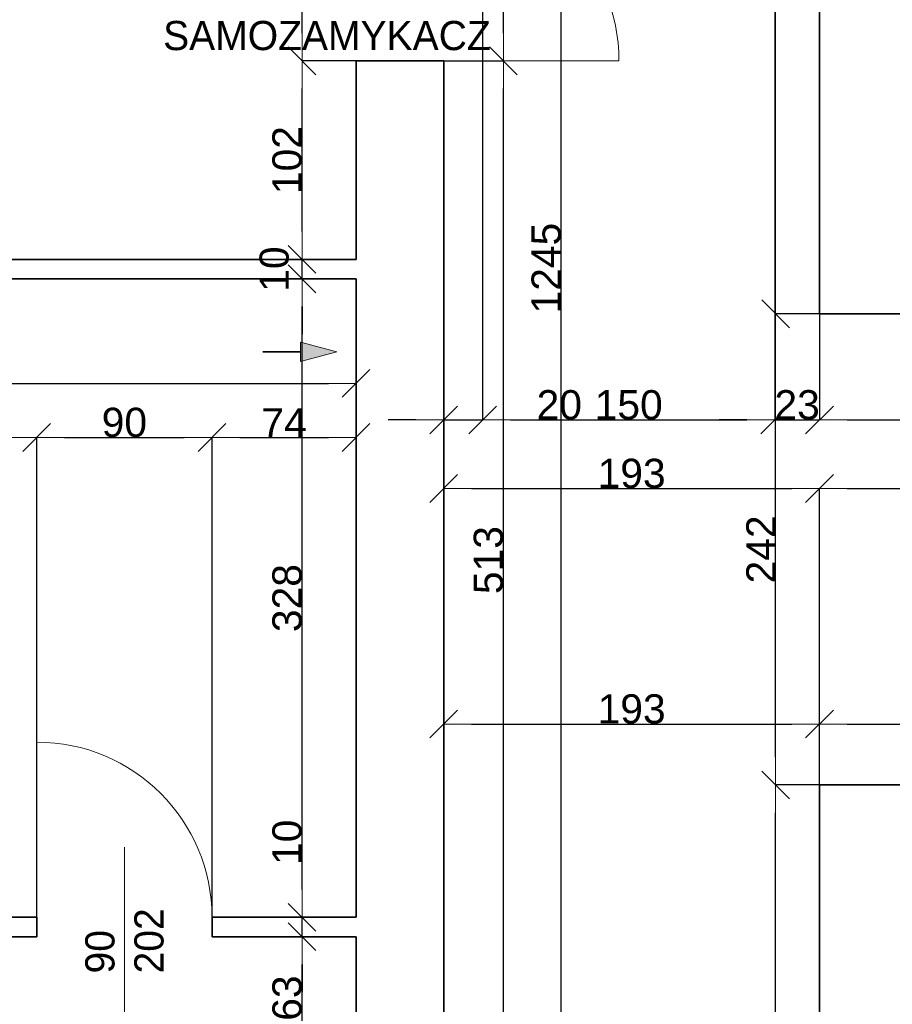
# Model space of a CAD drawing. Header units: metres. Extents: x 7506757 to 756746378, y 5735207 to 582114514.
# Tile 234 of 256: x 7686677 to 7691158, y 5895009 to 5900067. Entities that reach past the tile are written whole.
import ezdxf

# ---------------------------------------------------------------- set-up
doc = ezdxf.new("R2010")
doc.units = ezdxf.units.M
doc.header["$MEASUREMENT"] = 0
doc.header["$PDMODE"] = 2
doc.layers.get('0').update_dxf_attribs({"color": 250, "linetype": 'CONTINUOUS', "lineweight": 100, "plot": 0})
doc.layers.get('Defpoints').update_dxf_attribs({"linetype": 'CONTINUOUS'})
for name, color, linetype, lineweight in [('ELEKTRYKA141', 7, 'CONTINUOUS', 0), ('M_OCIANA1', 7, 'CONTINUOUS', 13), ('M_OCIANA6', 5, 'CONTINUOUS', 35), ('M_OPISY141', 7, 'CONTINUOUS', 0), ('opis1', 7, 'CONTINUOUS', 13)]:
    doc.layers.add(name, color=color, linetype=linetype, lineweight=lineweight)
doc.layers.add('M_OCIANA', color=7, linetype='CONTINUOUS')
doc.layers.add('PWYMIAR', color=7, linetype='CONTINUOUS')
doc.styles.add('GENERATED_STYLE_1', font='arial.ttf')
doc.styles.add('GENERATED_STYLE_2', font='txt')
doc.dimstyles.new('GENERATED_STYLE__1', dxfattribs={"dimtxt": 150, "dimasz": 142.5, "dimexe": 0.18, "dimexo": 0, "dimgap": 0.09, "dimtad": 1, "dimdec": 0, "dimlfac": 0.1, "dimzin": 0, "dimdsep": 46, "dimtxsty": 'GENERATED_STYLE_1', "dimblk": 'ARROWHEAD_6', "dimblk1": 'ARROWHEAD_6', "dimblk2": 'ARROWHEAD_6', "dimcen": 0.09, "dimclrd": 251, "dimclre": 251, "dimclrt": 7, "dimazin": 0, "dimtfac": 1, "dimtdec": 4, "dimtmove": 0, "dimatfit": 3, "dimfxl": 0, "dimtolj": 1, "dimtzin": 0, "dimarcsym": 0})
doc.dimstyles.new('GENERATED_STYLE__2', dxfattribs={"dimtxt": 150, "dimasz": 142.5, "dimexe": 0.18, "dimexo": 0, "dimgap": 0.09, "dimtad": 1, "dimtih": 1, "dimtoh": 1, "dimdec": 0, "dimlfac": 0.1, "dimzin": 0, "dimdsep": 46, "dimtxsty": 'GENERATED_STYLE_1', "dimblk": 'ARROWHEAD_6', "dimblk1": 'ARROWHEAD_6', "dimblk2": 'ARROWHEAD_6', "dimcen": 0.09, "dimclrd": 251, "dimclre": 251, "dimclrt": 7, "dimazin": 0, "dimtfac": 1, "dimtdec": 4, "dimtmove": 0, "dimatfit": 3, "dimfxl": 0, "dimtolj": 1, "dimtzin": 0, "dimarcsym": 0})
doc.dimstyles.new('GENERATED_STYLE__3', dxfattribs={"dimtxt": 150, "dimasz": 142.5, "dimexe": 0.18, "dimexo": 0, "dimgap": 0.09, "dimtad": 1, "dimdec": 0, "dimlfac": 0.1, "dimzin": 0, "dimdsep": 46, "dimtxsty": 'GENERATED_STYLE_1', "dimblk": 'ARROWHEAD_6', "dimblk1": 'ARROWHEAD_6', "dimblk2": 'ARROWHEAD_6', "dimcen": 0.09, "dimclrd": 251, "dimclre": 251, "dimclrt": 7, "dimazin": 0, "dimtfac": 1, "dimtdec": 4, "dimtmove": 2, "dimatfit": 3, "dimfxl": 0, "dimtolj": 1, "dimtzin": 0, "dimarcsym": 0})
doc.dimstyles.new('GENERATED_STYLE__4', dxfattribs={"dimtxt": 150, "dimasz": 142.5, "dimexe": 0.18, "dimexo": 0, "dimgap": 0.09, "dimtad": 1, "dimtih": 1, "dimtoh": 1, "dimdec": 0, "dimlfac": 0.1, "dimzin": 0, "dimdsep": 46, "dimtxsty": 'GENERATED_STYLE_1', "dimblk": 'ARROWHEAD_6', "dimblk1": 'ARROWHEAD_6', "dimblk2": 'ARROWHEAD_6', "dimcen": 0.09, "dimclrd": 251, "dimclre": 251, "dimclrt": 7, "dimazin": 0, "dimtfac": 1, "dimtdec": 4, "dimtmove": 2, "dimatfit": 3, "dimfxl": 0, "dimtolj": 1, "dimtzin": 0, "dimarcsym": 0})

# ---------------------------------------------------------------- blocks, each defined once
blk = doc.blocks.new('Linia_95', base_point=(590746.4, 347381.7))
at = {"layer": 'M_OCIANA1', "linetype": 'Continuous'}
blk.add_hatch(color=256, dxfattribs=at).paths.add_polyline_path([(591125.2, 347381.7), (590938.6, 347331.7), (590938.6, 347431.7)], flags=0)
for p, q in [((591125.2, 347381.7), (590938.6, 347431.7)), ((590938.6, 347331.7), (590938.6, 347431.7)), ((591125.2, 347381.7), (590938.6, 347331.7))]:
    blk.add_line(p, q, dxfattribs=at)
at = {"layer": 'M_OCIANA6', "linetype": 'Continuous'}
blk.add_line((590746.4, 347381.7), (590938.6, 347381.7), dxfattribs=at)
blk = doc.blocks.new('ARROWHEAD_6')
at = {"color": 0, "linetype": 'Continuous', "lineweight": 0}
for p, q in [((-0.5, -0.5), (0.5, 0.5)), ((0, 0), (-1, 0))]:
    blk.add_line(p, q, dxfattribs=at)
blk = doc.blocks.new('*D6487')
at = {"layer": 'Defpoints', "color": 0, "linetype": 'Continuous', "transparency": 16777216}
for p in [(7688127.3, 5895355.6), (7688404.6, 5895355.6), (7688404.6, 5894725.6)]:
    blk.add_point(p, dxfattribs=at)
at = {"layer": 'PWYMIAR', "color": 251, "linetype": 'Continuous', "lineweight": -2, "transparency": 16777216}
for p, q in [((7688404.6, 5895355.6), (7688127.1, 5895355.6)), ((7688127.3, 5894868.1), (7688127.3, 5895213.1)), ((7688404.6, 5894725.6), (7688127.1, 5894725.6))]:
    blk.add_line(p, q, dxfattribs=at)
at = {"layer": 'PWYMIAR', "color": 251, "linetype": 'Continuous', "lineweight": -2, "transparency": 16777216, "xscale": 142.5, "yscale": 142.5, "zscale": 142.5}
for p, rotation in [((7688127.3, 5895355.6), 90), ((7688127.3, 5894725.6), 270)]:
    blk.add_blockref('ARROWHEAD_6', p, dxfattribs=dict(at, rotation=rotation))
at = {"layer": 'PWYMIAR', "color": 7, "linetype": 'Continuous', "lineweight": 13, "transparency": 16777216, "insert": (7688050.6, 5895040.6), "char_height": 150, "attachment_point": 5, "rotation": 90, "style": 'GENERATED_STYLE_1'}
blk.add_mtext('\\A1;63', dxfattribs=at)
blk = doc.blocks.new('*D6488')
at = {"layer": 'Defpoints', "color": 0, "linetype": 'Continuous', "transparency": 16777216}
for p in [(7688127.3, 5895455.6), (7688404.6, 5895455.6), (7688404.6, 5895355.6)]:
    blk.add_point(p, dxfattribs=at)
at = {"layer": 'PWYMIAR', "color": 251, "linetype": 'Continuous', "lineweight": -2, "transparency": 16777216}
for p, q in [((7688127.3, 5895598.1), (7688127.3, 5895941)), ((7688404.6, 5895455.6), (7688127.1, 5895455.6)), ((7688127.3, 5895355.6), (7688127.3, 5895455.6)), ((7688404.6, 5895355.6), (7688127.1, 5895355.6)), ((7688127.3, 5895213.1), (7688127.3, 5895070.6))]:
    blk.add_line(p, q, dxfattribs=at)
at = {"layer": 'PWYMIAR', "color": 251, "linetype": 'Continuous', "lineweight": -2, "transparency": 16777216, "xscale": 142.5, "yscale": 142.5, "zscale": 142.5}
for p, rotation in [((7688127.3, 5895455.6), 270), ((7688127.3, 5895355.6), 90)]:
    blk.add_blockref('ARROWHEAD_6', p, dxfattribs=dict(at, rotation=rotation))
at = {"layer": 'PWYMIAR', "color": 7, "linetype": 'Continuous', "lineweight": 13, "transparency": 16777216, "insert": (7688050.6, 5895840.8), "char_height": 150, "attachment_point": 5, "rotation": 90, "style": 'GENERATED_STYLE_1'}
blk.add_mtext('\\A1;10', dxfattribs=at)
blk = doc.blocks.new('*D6489')
at = {"layer": 'Defpoints', "color": 0, "linetype": 'Continuous', "transparency": 16777216}
for p in [(7688127.3, 5898735.6), (7688404.6, 5898735.6), (7688404.6, 5895455.6)]:
    blk.add_point(p, dxfattribs=at)
at = {"layer": 'PWYMIAR', "color": 251, "linetype": 'Continuous', "lineweight": -2, "transparency": 16777216}
for p, q in [((7688404.6, 5898735.6), (7688127.1, 5898735.6)), ((7688127.3, 5895598.1), (7688127.3, 5898593.1)), ((7688404.6, 5895455.6), (7688127.1, 5895455.6))]:
    blk.add_line(p, q, dxfattribs=at)
at = {"layer": 'PWYMIAR', "color": 251, "linetype": 'Continuous', "lineweight": -2, "transparency": 16777216, "xscale": 142.5, "yscale": 142.5, "zscale": 142.5}
for p, rotation in [((7688127.3, 5898735.6), 90), ((7688127.3, 5895455.6), 270)]:
    blk.add_blockref('ARROWHEAD_6', p, dxfattribs=dict(at, rotation=rotation))
at = {"layer": 'PWYMIAR', "color": 7, "linetype": 'Continuous', "lineweight": 13, "transparency": 16777216, "insert": (7688050.6, 5897095.6), "char_height": 150, "attachment_point": 5, "rotation": 90, "style": 'GENERATED_STYLE_1'}
blk.add_mtext('\\A1;328', dxfattribs=at)
blk = doc.blocks.new('*D6490')
at = {"layer": 'Defpoints', "color": 0, "linetype": 'Continuous', "transparency": 16777216}
for p in [(7688127.3, 5898835.6), (7688404.6, 5898835.6), (7688404.6, 5898735.6)]:
    blk.add_point(p, dxfattribs=at)
at = {"layer": 'PWYMIAR', "color": 251, "linetype": 'Continuous', "lineweight": -2, "transparency": 16777216}
for p, q in [((7688127.3, 5898978.1), (7688127.3, 5899120.6)), ((7688404.6, 5898835.6), (7688127.1, 5898835.6)), ((7688127.3, 5898735.6), (7688127.3, 5898835.6)), ((7688404.6, 5898735.6), (7688127.1, 5898735.6)), ((7688127.3, 5898593.1), (7688127.3, 5898450.6))]:
    blk.add_line(p, q, dxfattribs=at)
at = {"layer": 'PWYMIAR', "color": 251, "linetype": 'Continuous', "lineweight": -2, "transparency": 16777216, "xscale": 142.5, "yscale": 142.5, "zscale": 142.5}
for p, rotation in [((7688127.3, 5898835.6), 270), ((7688127.3, 5898735.6), 90)]:
    blk.add_blockref('ARROWHEAD_6', p, dxfattribs=dict(at, rotation=rotation))
at = {"layer": 'PWYMIAR', "color": 7, "linetype": 'Continuous', "lineweight": 13, "transparency": 16777216, "insert": (7687984.8, 5898785.6), "char_height": 150, "attachment_point": 5, "rotation": 90, "style": 'GENERATED_STYLE_1'}
blk.add_mtext('\\A1;10', dxfattribs=at)
blk = doc.blocks.new('*D6491')
at = {"layer": 'Defpoints', "color": 0, "linetype": 'Continuous', "transparency": 16777216}
for p in [(7688127.3, 5899855.6), (7688404.6, 5899855.6), (7688404.6, 5898835.6)]:
    blk.add_point(p, dxfattribs=at)
at = {"layer": 'PWYMIAR', "color": 251, "linetype": 'Continuous', "lineweight": -2, "transparency": 16777216}
for p, q in [((7688404.6, 5899855.6), (7688127.1, 5899855.6)), ((7688127.3, 5898978.1), (7688127.3, 5899713.1)), ((7688404.6, 5898835.6), (7688127.1, 5898835.6))]:
    blk.add_line(p, q, dxfattribs=at)
at = {"layer": 'PWYMIAR', "color": 251, "linetype": 'Continuous', "lineweight": -2, "transparency": 16777216, "xscale": 142.5, "yscale": 142.5, "zscale": 142.5}
for p, rotation in [((7688127.3, 5899855.6), 90), ((7688127.3, 5898835.6), 270)]:
    blk.add_blockref('ARROWHEAD_6', p, dxfattribs=dict(at, rotation=rotation))
at = {"layer": 'PWYMIAR', "color": 7, "linetype": 'Continuous', "lineweight": 13, "transparency": 16777216, "insert": (7688050.6, 5899345.6), "char_height": 150, "attachment_point": 5, "rotation": 90, "style": 'GENERATED_STYLE_1'}
blk.add_mtext('\\A1;102', dxfattribs=at)
blk = doc.blocks.new('*D6492')
at = {"layer": 'Defpoints', "color": 0, "linetype": 'Continuous', "transparency": 16777216}
for p in [(7688127.3, 5900755.6), (7688404.6, 5900755.6), (7688404.6, 5899855.6)]:
    blk.add_point(p, dxfattribs=at)
at = {"layer": 'PWYMIAR', "color": 251, "linetype": 'Continuous', "lineweight": -2, "transparency": 16777216}
for p, q in [((7688404.6, 5900755.6), (7688127.1, 5900755.6)), ((7688127.3, 5899998.1), (7688127.3, 5900613.1)), ((7688404.6, 5899855.6), (7688127.1, 5899855.6))]:
    blk.add_line(p, q, dxfattribs=at)
at = {"layer": 'PWYMIAR', "color": 251, "linetype": 'Continuous', "lineweight": -2, "transparency": 16777216, "xscale": 142.5, "yscale": 142.5, "zscale": 142.5}
for p, rotation in [((7688127.3, 5900755.6), 90), ((7688127.3, 5899855.6), 270)]:
    blk.add_blockref('ARROWHEAD_6', p, dxfattribs=dict(at, rotation=rotation))
at = {"layer": 'PWYMIAR', "color": 7, "linetype": 'Continuous', "lineweight": 13, "transparency": 16777216, "insert": (7688050.6, 5900305.6), "char_height": 150, "attachment_point": 5, "rotation": 90, "style": 'GENERATED_STYLE_1'}
blk.add_mtext('\\A1;90', dxfattribs=at)
blk = doc.blocks.new('*D6509')
at = {"layer": 'Defpoints', "color": 0, "linetype": 'Continuous', "transparency": 16777216}
for p in [(7686764.6, 5897920.6), (7683404.6, 5895985.6), (7686764.6, 5895455.6)]:
    blk.add_point(p, dxfattribs=at)
at = {"layer": 'PWYMIAR', "color": 251, "linetype": 'Continuous', "lineweight": -2, "transparency": 16777216}
for p, q in [((7683404.6, 5895985.6), (7683404.6, 5897920.8)), ((7683547.1, 5897920.6), (7686622.1, 5897920.6)), ((7686764.6, 5895455.6), (7686764.6, 5897920.8))]:
    blk.add_line(p, q, dxfattribs=at)
at = {"layer": 'PWYMIAR', "color": 251, "linetype": 'Continuous', "lineweight": -2, "transparency": 16777216, "xscale": 142.5, "yscale": 142.5, "zscale": 142.5, "rotation": 180}
blk.add_blockref('ARROWHEAD_6', (7683404.6, 5897920.6), dxfattribs=at)
at = {"layer": 'PWYMIAR', "color": 251, "linetype": 'Continuous', "lineweight": -2, "transparency": 16777216, "xscale": 142.5, "yscale": 142.5, "zscale": 142.5}
blk.add_blockref('ARROWHEAD_6', (7686764.6, 5897920.6), dxfattribs=at)
at = {"layer": 'PWYMIAR', "color": 7, "linetype": 'Continuous', "lineweight": 13, "transparency": 16777216, "insert": (7685084.6, 5897997.3), "char_height": 150, "attachment_point": 5, "style": 'GENERATED_STYLE_1'}
blk.add_mtext('\\A1;336', dxfattribs=at)
blk = doc.blocks.new('*D6510')
at = {"layer": 'Defpoints', "color": 0, "linetype": 'Continuous', "transparency": 16777216}
for p in [(7687664.6, 5897920.6), (7686764.6, 5895455.6), (7687664.6, 5895455.6)]:
    blk.add_point(p, dxfattribs=at)
at = {"layer": 'PWYMIAR', "color": 251, "linetype": 'Continuous', "lineweight": -2, "transparency": 16777216}
for p, q in [((7686764.6, 5895455.6), (7686764.6, 5897920.8)), ((7686907.1, 5897920.6), (7687522.1, 5897920.6)), ((7687664.6, 5895455.6), (7687664.6, 5897920.8))]:
    blk.add_line(p, q, dxfattribs=at)
at = {"layer": 'PWYMIAR', "color": 251, "linetype": 'Continuous', "lineweight": -2, "transparency": 16777216, "xscale": 142.5, "yscale": 142.5, "zscale": 142.5, "rotation": 180}
blk.add_blockref('ARROWHEAD_6', (7686764.6, 5897920.6), dxfattribs=at)
at = {"layer": 'PWYMIAR', "color": 251, "linetype": 'Continuous', "lineweight": -2, "transparency": 16777216, "xscale": 142.5, "yscale": 142.5, "zscale": 142.5}
blk.add_blockref('ARROWHEAD_6', (7687664.6, 5897920.6), dxfattribs=at)
at = {"layer": 'PWYMIAR', "color": 7, "linetype": 'Continuous', "lineweight": 13, "transparency": 16777216, "insert": (7687214.6, 5897997.3), "char_height": 150, "attachment_point": 5, "style": 'GENERATED_STYLE_1'}
blk.add_mtext('\\A1;90', dxfattribs=at)
blk = doc.blocks.new('*D6511')
at = {"layer": 'Defpoints', "color": 0, "linetype": 'Continuous', "transparency": 16777216}
for p in [(7688404.6, 5897920.6), (7687664.6, 5895455.6), (7688404.6, 5895455.6)]:
    blk.add_point(p, dxfattribs=at)
at = {"layer": 'PWYMIAR', "color": 251, "linetype": 'Continuous', "lineweight": -2, "transparency": 16777216}
for p, q in [((7687664.6, 5895455.6), (7687664.6, 5897920.8)), ((7687807.1, 5897920.6), (7688262.1, 5897920.6)), ((7688404.6, 5895455.6), (7688404.6, 5897920.8))]:
    blk.add_line(p, q, dxfattribs=at)
at = {"layer": 'PWYMIAR', "color": 251, "linetype": 'Continuous', "lineweight": -2, "transparency": 16777216, "xscale": 142.5, "yscale": 142.5, "zscale": 142.5, "rotation": 180}
blk.add_blockref('ARROWHEAD_6', (7687664.6, 5897920.6), dxfattribs=at)
at = {"layer": 'PWYMIAR', "color": 251, "linetype": 'Continuous', "lineweight": -2, "transparency": 16777216, "xscale": 142.5, "yscale": 142.5, "zscale": 142.5}
blk.add_blockref('ARROWHEAD_6', (7688404.6, 5897920.6), dxfattribs=at)
at = {"layer": 'PWYMIAR', "color": 7, "linetype": 'Continuous', "lineweight": 13, "transparency": 16777216, "insert": (7688034.6, 5897995.7), "char_height": 150, "attachment_point": 5, "style": 'GENERATED_STYLE_1'}
blk.add_mtext('\\A1;74', dxfattribs=at)
blk = doc.blocks.new('*D6512')
at = {"layer": 'Defpoints', "color": 0, "linetype": 'Continuous', "transparency": 16777216}
for p in [(7683114.6, 5898735.6), (7688404.6, 5898735.6), (7688404.6, 5898198.3)]:
    blk.add_point(p, dxfattribs=at)
at = {"layer": 'PWYMIAR', "color": 251, "linetype": 'Continuous', "lineweight": -2, "transparency": 16777216}
for p, q in [((7683114.6, 5898735.6), (7683114.6, 5898198.2)), ((7688404.6, 5898735.6), (7688404.6, 5898198.2)), ((7683257.1, 5898198.3), (7688262.1, 5898198.3))]:
    blk.add_line(p, q, dxfattribs=at)
at = {"layer": 'PWYMIAR', "color": 251, "linetype": 'Continuous', "lineweight": -2, "transparency": 16777216, "xscale": 142.5, "yscale": 142.5, "zscale": 142.5, "rotation": 180}
blk.add_blockref('ARROWHEAD_6', (7683114.6, 5898198.3), dxfattribs=at)
at = {"layer": 'PWYMIAR', "color": 251, "linetype": 'Continuous', "lineweight": -2, "transparency": 16777216, "xscale": 142.5, "yscale": 142.5, "zscale": 142.5}
blk.add_blockref('ARROWHEAD_6', (7688404.6, 5898198.3), dxfattribs=at)
at = {"layer": 'PWYMIAR', "color": 7, "linetype": 'Continuous', "lineweight": 13, "transparency": 16777216, "insert": (7685759.6, 5898275), "char_height": 150, "attachment_point": 5, "style": 'GENERATED_STYLE_1'}
blk.add_mtext('\\A1;529', dxfattribs=at)
blk = doc.blocks.new('*D6634')
at = {"layer": 'Defpoints', "color": 0, "linetype": 'Continuous', "transparency": 16777216}
for p in [(7689054.6, 5905015.6), (7689054.6, 5898011), (7688854.6, 5896938.9)]:
    blk.add_point(p, dxfattribs=at)
at = {"layer": 'PWYMIAR', "color": 251, "linetype": 'Continuous', "lineweight": -2, "transparency": 16777216}
for p, q in [((7689054.6, 5905015.6), (7689054.6, 5898010.8)), ((7688712.1, 5898011), (7688569.6, 5898011)), ((7688854.6, 5896938.9), (7688854.6, 5898011.2)), ((7688854.6, 5898011), (7689054.6, 5898011)), ((7689197.1, 5898011), (7689556.7, 5898011))]:
    blk.add_line(p, q, dxfattribs=at)
at = {"layer": 'PWYMIAR', "color": 251, "linetype": 'Continuous', "lineweight": -2, "transparency": 16777216, "xscale": 142.5, "yscale": 142.5, "zscale": 142.5}
blk.add_blockref('ARROWHEAD_6', (7688854.6, 5898011), dxfattribs=at)
at = {"layer": 'PWYMIAR', "color": 251, "linetype": 'Continuous', "lineweight": -2, "transparency": 16777216, "xscale": 142.5, "yscale": 142.5, "zscale": 142.5, "rotation": 180}
blk.add_blockref('ARROWHEAD_6', (7689054.6, 5898011), dxfattribs=at)
at = {"layer": 'PWYMIAR', "color": 7, "linetype": 'Continuous', "lineweight": 13, "transparency": 16777216, "insert": (7689448.2, 5898087.7), "char_height": 150, "attachment_point": 5, "style": 'GENERATED_STYLE_1'}
blk.add_mtext('\\A1;20', dxfattribs=at)
blk = doc.blocks.new('*D6635')
at = {"layer": 'Defpoints', "color": 0, "linetype": 'Continuous', "transparency": 16777216}
for p in [(7689054.6, 5905015.6), (7690554.6, 5905015.6), (7690554.6, 5898011)]:
    blk.add_point(p, dxfattribs=at)
at = {"layer": 'PWYMIAR', "color": 251, "linetype": 'Continuous', "lineweight": -2, "transparency": 16777216}
for p, q in [((7689054.6, 5905015.6), (7689054.6, 5898010.8)), ((7690554.6, 5905015.6), (7690554.6, 5898010.8)), ((7689197.1, 5898011), (7690412.1, 5898011))]:
    blk.add_line(p, q, dxfattribs=at)
at = {"layer": 'PWYMIAR', "color": 251, "linetype": 'Continuous', "lineweight": -2, "transparency": 16777216, "xscale": 142.5, "yscale": 142.5, "zscale": 142.5, "rotation": 180}
blk.add_blockref('ARROWHEAD_6', (7689054.6, 5898011), dxfattribs=at)
at = {"layer": 'PWYMIAR', "color": 251, "linetype": 'Continuous', "lineweight": -2, "transparency": 16777216, "xscale": 142.5, "yscale": 142.5, "zscale": 142.5}
blk.add_blockref('ARROWHEAD_6', (7690554.6, 5898011), dxfattribs=at)
at = {"layer": 'PWYMIAR', "color": 7, "linetype": 'Continuous', "lineweight": 13, "transparency": 16777216, "insert": (7689804.6, 5898087.7), "char_height": 150, "attachment_point": 5, "style": 'GENERATED_STYLE_1'}
blk.add_mtext('\\A1;150', dxfattribs=at)
blk = doc.blocks.new('*D6636')
at = {"layer": 'Defpoints', "color": 0, "linetype": 'Continuous', "transparency": 16777216}
for p in [(7690554.6, 5905015.6), (7690784.6, 5898555.6), (7690784.6, 5898011)]:
    blk.add_point(p, dxfattribs=at)
at = {"layer": 'PWYMIAR', "color": 251, "linetype": 'Continuous', "lineweight": -2, "transparency": 16777216}
for p, q in [((7690554.6, 5905015.6), (7690554.6, 5898010.8)), ((7690784.6, 5898555.6), (7690784.6, 5898010.8)), ((7690412.1, 5898011), (7690269.6, 5898011)), ((7690554.6, 5898011), (7690784.6, 5898011)), ((7690927.1, 5898011), (7691069.6, 5898011))]:
    blk.add_line(p, q, dxfattribs=at)
at = {"layer": 'PWYMIAR', "color": 251, "linetype": 'Continuous', "lineweight": -2, "transparency": 16777216, "xscale": 142.5, "yscale": 142.5, "zscale": 142.5}
blk.add_blockref('ARROWHEAD_6', (7690554.6, 5898011), dxfattribs=at)
at = {"layer": 'PWYMIAR', "color": 251, "linetype": 'Continuous', "lineweight": -2, "transparency": 16777216, "xscale": 142.5, "yscale": 142.5, "zscale": 142.5, "rotation": 180}
blk.add_blockref('ARROWHEAD_6', (7690784.6, 5898011), dxfattribs=at)
at = {"layer": 'PWYMIAR', "color": 7, "linetype": 'Continuous', "lineweight": 13, "transparency": 16777216, "insert": (7690669.6, 5898087.7), "char_height": 150, "attachment_point": 5, "style": 'GENERATED_STYLE_1'}
blk.add_mtext('\\A1;23', dxfattribs=at)
blk = doc.blocks.new('*D6637')
at = {"layer": 'Defpoints', "color": 0, "linetype": 'Continuous', "transparency": 16777216}
for p in [(7690784.6, 5898555.6), (7694924.6, 5898585.6), (7694924.6, 5898011)]:
    blk.add_point(p, dxfattribs=at)
at = {"layer": 'PWYMIAR', "color": 251, "linetype": 'Continuous', "lineweight": -2, "transparency": 16777216}
for p, q in [((7690784.6, 5898555.6), (7690784.6, 5898010.8)), ((7694924.6, 5898585.6), (7694924.6, 5898010.8)), ((7690927.1, 5898011), (7694782.1, 5898011))]:
    blk.add_line(p, q, dxfattribs=at)
at = {"layer": 'PWYMIAR', "color": 251, "linetype": 'Continuous', "lineweight": -2, "transparency": 16777216, "xscale": 142.5, "yscale": 142.5, "zscale": 142.5, "rotation": 180}
blk.add_blockref('ARROWHEAD_6', (7690784.6, 5898011), dxfattribs=at)
at = {"layer": 'PWYMIAR', "color": 251, "linetype": 'Continuous', "lineweight": -2, "transparency": 16777216, "xscale": 142.5, "yscale": 142.5, "zscale": 142.5}
blk.add_blockref('ARROWHEAD_6', (7694924.6, 5898011), dxfattribs=at)
at = {"layer": 'PWYMIAR', "color": 7, "linetype": 'Continuous', "lineweight": 13, "transparency": 16777216, "insert": (7692854.6, 5898086.4), "char_height": 150, "attachment_point": 5, "style": 'GENERATED_STYLE_1'}
blk.add_mtext('\\A1;414', dxfattribs=at)
blk = doc.blocks.new('*D6646')
at = {"layer": 'Defpoints', "color": 0, "linetype": 'Continuous', "transparency": 16777216}
for p in [(7690784.6, 5897658.5), (7688854.6, 5897125.7), (7690784.6, 5896135.6)]:
    blk.add_point(p, dxfattribs=at)
at = {"layer": 'PWYMIAR', "color": 251, "linetype": 'Continuous', "lineweight": -2, "transparency": 16777216}
for p, q in [((7688854.6, 5897125.7), (7688854.6, 5897658.6)), ((7688997.1, 5897658.5), (7690642.1, 5897658.5)), ((7690784.6, 5896135.6), (7690784.6, 5897658.6))]:
    blk.add_line(p, q, dxfattribs=at)
at = {"layer": 'PWYMIAR', "color": 251, "linetype": 'Continuous', "lineweight": -2, "transparency": 16777216, "xscale": 142.5, "yscale": 142.5, "zscale": 142.5, "rotation": 180}
blk.add_blockref('ARROWHEAD_6', (7688854.6, 5897658.5), dxfattribs=at)
at = {"layer": 'PWYMIAR', "color": 251, "linetype": 'Continuous', "lineweight": -2, "transparency": 16777216, "xscale": 142.5, "yscale": 142.5, "zscale": 142.5}
blk.add_blockref('ARROWHEAD_6', (7690784.6, 5897658.5), dxfattribs=at)
at = {"layer": 'PWYMIAR', "color": 7, "linetype": 'Continuous', "lineweight": 13, "transparency": 16777216, "insert": (7689819.6, 5897735.2), "char_height": 150, "attachment_point": 5, "style": 'GENERATED_STYLE_1'}
blk.add_mtext('\\A1;193', dxfattribs=at)
blk = doc.blocks.new('*D6647')
at = {"layer": 'Defpoints', "color": 0, "linetype": 'Continuous', "transparency": 16777216}
for p in [(7695064.6, 5897658.5), (7690784.6, 5896135.6), (7695064.6, 5896065.6)]:
    blk.add_point(p, dxfattribs=at)
at = {"layer": 'PWYMIAR', "color": 251, "linetype": 'Continuous', "lineweight": -2, "transparency": 16777216}
for p, q in [((7690784.6, 5896135.6), (7690784.6, 5897658.6)), ((7690927.1, 5897658.5), (7694922.1, 5897658.5)), ((7695064.6, 5896065.6), (7695064.6, 5897658.6))]:
    blk.add_line(p, q, dxfattribs=at)
at = {"layer": 'PWYMIAR', "color": 251, "linetype": 'Continuous', "lineweight": -2, "transparency": 16777216, "xscale": 142.5, "yscale": 142.5, "zscale": 142.5, "rotation": 180}
blk.add_blockref('ARROWHEAD_6', (7690784.6, 5897658.5), dxfattribs=at)
at = {"layer": 'PWYMIAR', "color": 251, "linetype": 'Continuous', "lineweight": -2, "transparency": 16777216, "xscale": 142.5, "yscale": 142.5, "zscale": 142.5}
blk.add_blockref('ARROWHEAD_6', (7695064.6, 5897658.5), dxfattribs=at)
at = {"layer": 'PWYMIAR', "color": 7, "linetype": 'Continuous', "lineweight": 13, "transparency": 16777216, "insert": (7692924.6, 5897735.1), "char_height": 150, "attachment_point": 5, "style": 'GENERATED_STYLE_1'}
blk.add_mtext('\\A1;428', dxfattribs=at)
blk = doc.blocks.new('*D6661')
at = {"layer": 'Defpoints', "color": 0, "linetype": 'Continuous', "transparency": 16777216}
for p in [(7688854.6, 5899855.6), (7689161.3, 5899855.6), (7688854.6, 5894725.6)]:
    blk.add_point(p, dxfattribs=at)
at = {"layer": 'PWYMIAR', "color": 251, "linetype": 'Continuous', "lineweight": -2, "transparency": 16777216}
for p, q in [((7688854.6, 5899855.6), (7689161.4, 5899855.6)), ((7689161.3, 5894868.1), (7689161.3, 5899713.1)), ((7688854.6, 5894725.6), (7689161.4, 5894725.6))]:
    blk.add_line(p, q, dxfattribs=at)
at = {"layer": 'PWYMIAR', "color": 251, "linetype": 'Continuous', "lineweight": -2, "transparency": 16777216, "xscale": 142.5, "yscale": 142.5, "zscale": 142.5}
for p, rotation in [((7689161.3, 5899855.6), 90), ((7689161.3, 5894725.6), 270)]:
    blk.add_blockref('ARROWHEAD_6', p, dxfattribs=dict(at, rotation=rotation))
at = {"layer": 'PWYMIAR', "color": 7, "linetype": 'Continuous', "lineweight": 13, "transparency": 16777216, "insert": (7689084.5, 5897290.6), "char_height": 150, "attachment_point": 5, "rotation": 90, "style": 'GENERATED_STYLE_1'}
blk.add_mtext('\\A1;513', dxfattribs=at)
blk = doc.blocks.new('*D6662')
at = {"layer": 'Defpoints', "color": 0, "linetype": 'Continuous', "transparency": 16777216}
for p in [(7688854.6, 5900755.6), (7689161.3, 5900755.6), (7688854.6, 5899855.6)]:
    blk.add_point(p, dxfattribs=at)
at = {"layer": 'PWYMIAR', "color": 251, "linetype": 'Continuous', "lineweight": -2, "transparency": 16777216}
for p, q in [((7688854.6, 5900755.6), (7689161.4, 5900755.6)), ((7689161.3, 5899998.1), (7689161.3, 5900613.1)), ((7688854.6, 5899855.6), (7689161.4, 5899855.6))]:
    blk.add_line(p, q, dxfattribs=at)
at = {"layer": 'PWYMIAR', "color": 251, "linetype": 'Continuous', "lineweight": -2, "transparency": 16777216, "xscale": 142.5, "yscale": 142.5, "zscale": 142.5}
for p, rotation in [((7689161.3, 5900755.6), 90), ((7689161.3, 5899855.6), 270)]:
    blk.add_blockref('ARROWHEAD_6', p, dxfattribs=dict(at, rotation=rotation))
at = {"layer": 'PWYMIAR', "color": 7, "linetype": 'Continuous', "lineweight": 13, "transparency": 16777216, "insert": (7689084.6, 5900305.6), "char_height": 150, "attachment_point": 5, "rotation": 90, "style": 'GENERATED_STYLE_1'}
blk.add_mtext('\\A1;90', dxfattribs=at)
blk = doc.blocks.new('*D6664')
at = {"layer": 'Defpoints', "color": 0, "linetype": 'Continuous', "transparency": 16777216}
for p in [(7689458.1, 5905015.6), (7690784.6, 5905015.6), (7690784.6, 5892565.6)]:
    blk.add_point(p, dxfattribs=at)
at = {"layer": 'PWYMIAR', "color": 251, "linetype": 'Continuous', "lineweight": -2, "transparency": 16777216}
for p, q in [((7690784.6, 5905015.6), (7689457.9, 5905015.6)), ((7689458.1, 5892708.1), (7689458.1, 5904873.1)), ((7690784.6, 5892565.6), (7689457.9, 5892565.6))]:
    blk.add_line(p, q, dxfattribs=at)
at = {"layer": 'PWYMIAR', "color": 251, "linetype": 'Continuous', "lineweight": -2, "transparency": 16777216, "xscale": 142.5, "yscale": 142.5, "zscale": 142.5}
for p, rotation in [((7689458.1, 5905015.6), 90), ((7689458.1, 5892565.6), 270)]:
    blk.add_blockref('ARROWHEAD_6', p, dxfattribs=dict(at, rotation=rotation))
at = {"layer": 'PWYMIAR', "color": 7, "linetype": 'Continuous', "lineweight": 13, "transparency": 16777216, "insert": (7689381.4, 5898790.6), "char_height": 150, "attachment_point": 5, "rotation": 90, "style": 'GENERATED_STYLE_1'}
blk.add_mtext('\\A1;1245', dxfattribs=at)
blk = doc.blocks.new('*D6665')
at = {"layer": 'Defpoints', "color": 0, "linetype": 'Continuous', "transparency": 16777216}
for p in [(7690558.8, 5896135.6), (7690784.6, 5896135.6), (7690784.6, 5892565.6)]:
    blk.add_point(p, dxfattribs=at)
at = {"layer": 'PWYMIAR', "color": 251, "linetype": 'Continuous', "lineweight": -2, "transparency": 16777216}
for p, q in [((7690784.6, 5896135.6), (7690558.7, 5896135.6)), ((7690558.8, 5892708.1), (7690558.8, 5895993.1)), ((7690784.6, 5892565.6), (7690558.7, 5892565.6))]:
    blk.add_line(p, q, dxfattribs=at)
at = {"layer": 'PWYMIAR', "color": 251, "linetype": 'Continuous', "lineweight": -2, "transparency": 16777216, "xscale": 142.5, "yscale": 142.5, "zscale": 142.5}
for p, rotation in [((7690558.8, 5896135.6), 90), ((7690558.8, 5892565.6), 270)]:
    blk.add_blockref('ARROWHEAD_6', p, dxfattribs=dict(at, rotation=rotation))
at = {"layer": 'PWYMIAR', "color": 7, "linetype": 'Continuous', "lineweight": 13, "transparency": 16777216, "insert": (7690482.1, 5894350.6), "char_height": 150, "attachment_point": 5, "rotation": 90, "style": 'GENERATED_STYLE_1'}
blk.add_mtext('\\A1;357', dxfattribs=at)
blk = doc.blocks.new('*D6666')
at = {"layer": 'Defpoints', "color": 0, "linetype": 'Continuous', "transparency": 16777216}
for p in [(7690558.8, 5898555.6), (7690784.6, 5898555.6), (7690784.6, 5896135.6)]:
    blk.add_point(p, dxfattribs=at)
at = {"layer": 'PWYMIAR', "color": 251, "linetype": 'Continuous', "lineweight": -2, "transparency": 16777216}
for p, q in [((7690784.6, 5898555.6), (7690558.7, 5898555.6)), ((7690558.8, 5896278.1), (7690558.8, 5898413.1)), ((7690784.6, 5896135.6), (7690558.7, 5896135.6))]:
    blk.add_line(p, q, dxfattribs=at)
at = {"layer": 'PWYMIAR', "color": 251, "linetype": 'Continuous', "lineweight": -2, "transparency": 16777216, "xscale": 142.5, "yscale": 142.5, "zscale": 142.5}
for p, rotation in [((7690558.8, 5898555.6), 90), ((7690558.8, 5896135.6), 270)]:
    blk.add_blockref('ARROWHEAD_6', p, dxfattribs=dict(at, rotation=rotation))
at = {"layer": 'PWYMIAR', "color": 7, "linetype": 'Continuous', "lineweight": 13, "transparency": 16777216, "insert": (7690483.4, 5897345.6), "char_height": 150, "attachment_point": 5, "rotation": 90, "style": 'GENERATED_STYLE_1'}
blk.add_mtext('\\A1;242', dxfattribs=at)
blk = doc.blocks.new('*D6667')
at = {"layer": 'Defpoints', "color": 0, "linetype": 'Continuous', "transparency": 16777216}
for p in [(7690558.8, 5905015.6), (7690784.6, 5905015.6), (7690784.6, 5898555.6)]:
    blk.add_point(p, dxfattribs=at)
at = {"layer": 'PWYMIAR', "color": 251, "linetype": 'Continuous', "lineweight": -2, "transparency": 16777216}
for p, q in [((7690784.6, 5905015.6), (7690558.7, 5905015.6)), ((7690558.8, 5898698.1), (7690558.8, 5904873.1)), ((7690784.6, 5898555.6), (7690558.7, 5898555.6))]:
    blk.add_line(p, q, dxfattribs=at)
at = {"layer": 'PWYMIAR', "color": 251, "linetype": 'Continuous', "lineweight": -2, "transparency": 16777216, "xscale": 142.5, "yscale": 142.5, "zscale": 142.5}
for p, rotation in [((7690558.8, 5905015.6), 90), ((7690558.8, 5898555.6), 270)]:
    blk.add_blockref('ARROWHEAD_6', p, dxfattribs=dict(at, rotation=rotation))
at = {"layer": 'PWYMIAR', "color": 7, "linetype": 'Continuous', "lineweight": 13, "transparency": 16777216, "insert": (7690482.2, 5901785.6), "char_height": 150, "attachment_point": 5, "rotation": 90, "style": 'GENERATED_STYLE_1'}
blk.add_mtext('\\A1;646', dxfattribs=at)
blk = doc.blocks.new('*D6668')
at = {"layer": 'Defpoints', "color": 0, "linetype": 'Continuous', "transparency": 16777216}
for p in [(7690784.6, 5896448.6), (7690784.6, 5896135.6), (7688854.6, 5895496.6)]:
    blk.add_point(p, dxfattribs=at)
at = {"layer": 'PWYMIAR', "color": 251, "linetype": 'Continuous', "lineweight": -2, "transparency": 16777216}
for p, q in [((7688854.6, 5895496.6), (7688854.6, 5896448.7)), ((7688997.1, 5896448.6), (7690642.1, 5896448.6)), ((7690784.6, 5896135.6), (7690784.6, 5896448.7))]:
    blk.add_line(p, q, dxfattribs=at)
at = {"layer": 'PWYMIAR', "color": 251, "linetype": 'Continuous', "lineweight": -2, "transparency": 16777216, "xscale": 142.5, "yscale": 142.5, "zscale": 142.5, "rotation": 180}
blk.add_blockref('ARROWHEAD_6', (7688854.6, 5896448.6), dxfattribs=at)
at = {"layer": 'PWYMIAR', "color": 251, "linetype": 'Continuous', "lineweight": -2, "transparency": 16777216, "xscale": 142.5, "yscale": 142.5, "zscale": 142.5}
blk.add_blockref('ARROWHEAD_6', (7690784.6, 5896448.6), dxfattribs=at)
at = {"layer": 'PWYMIAR', "color": 7, "linetype": 'Continuous', "lineweight": 13, "transparency": 16777216, "insert": (7689819.6, 5896525.3), "char_height": 150, "attachment_point": 5, "style": 'GENERATED_STYLE_1'}
blk.add_mtext('\\A1;193', dxfattribs=at)
blk = doc.blocks.new('*D6669')
at = {"layer": 'Defpoints', "color": 0, "linetype": 'Continuous', "transparency": 16777216}
for p in [(7695064.6, 5896448.6), (7690784.6, 5896135.6), (7695064.6, 5896065.6)]:
    blk.add_point(p, dxfattribs=at)
at = {"layer": 'PWYMIAR', "color": 251, "linetype": 'Continuous', "lineweight": -2, "transparency": 16777216}
for p, q in [((7690784.6, 5896135.6), (7690784.6, 5896448.7)), ((7690927.1, 5896448.6), (7694922.1, 5896448.6)), ((7695064.6, 5896065.6), (7695064.6, 5896448.7))]:
    blk.add_line(p, q, dxfattribs=at)
at = {"layer": 'PWYMIAR', "color": 251, "linetype": 'Continuous', "lineweight": -2, "transparency": 16777216, "xscale": 142.5, "yscale": 142.5, "zscale": 142.5, "rotation": 180}
blk.add_blockref('ARROWHEAD_6', (7690784.6, 5896448.6), dxfattribs=at)
at = {"layer": 'PWYMIAR', "color": 251, "linetype": 'Continuous', "lineweight": -2, "transparency": 16777216, "xscale": 142.5, "yscale": 142.5, "zscale": 142.5}
blk.add_blockref('ARROWHEAD_6', (7695064.6, 5896448.6), dxfattribs=at)
at = {"layer": 'PWYMIAR', "color": 7, "linetype": 'Continuous', "lineweight": 13, "transparency": 16777216, "insert": (7692924.6, 5896525.2), "char_height": 150, "attachment_point": 5, "style": 'GENERATED_STYLE_1'}
blk.add_mtext('\\A1;428', dxfattribs=at)

msp = doc.modelspace()

# ---------------------------------------------------------------- linework, layer by layer
at = {"layer": 'ELEKTRYKA141', "linetype": 'Continuous'}
for p, q in [((7688854.6, 5899855.6), (7689754.6, 5899855.6)), ((7686764.6, 5895455.6), (7686764.6, 5896355.6))]:
    msp.add_line(p, q, dxfattribs=at)
for centre in [(7688854.6, 5899855.6), (7686764.6, 5895455.6)]:
    msp.add_arc(centre, 900, 0, 90, dxfattribs=at)
at = {"layer": 'M_OCIANA6', "linetype": 'Continuous'}
for p, q in [((7690784.6, 5898555.6), (7690784.6, 5905015.6)), ((7688404.6, 5899855.6), (7688854.6, 5899855.6)), ((7688404.6, 5898835.6), (7688404.6, 5899855.6)), ((7688854.6, 5894725.6), (7688854.6, 5899855.6)), ((7683404.6, 5898835.6), (7688404.6, 5898835.6)), ((7683114.6, 5898735.6), (7688404.6, 5898735.6)), ((7688404.6, 5895455.6), (7688404.6, 5898735.6)), ((7691684.6, 5898555.6), (7690784.6, 5898555.6)), ((7690784.6, 5892565.6), (7690784.6, 5896135.6)), ((7690784.6, 5896135.6), (7691664.6, 5896135.6)), ((7691664.6, 5896135.6), (7690784.6, 5896135.6)), ((7683404.6, 5895455.6), (7686764.6, 5895455.6)), ((7686764.6, 5895355.6), (7686764.6, 5895455.6)), ((7687664.6, 5895355.6), (7687664.6, 5895455.6)), ((7687664.6, 5895455.6), (7688404.6, 5895455.6)), ((7683114.6, 5895355.6), (7686764.6, 5895355.6)), ((7687664.6, 5895355.6), (7688404.6, 5895355.6)), ((7688404.6, 5894725.6), (7688404.6, 5895355.6))]:
    msp.add_line(p, q, dxfattribs=at)
at = {"layer": 'M_OPISY141', "linetype": 'Continuous'}
msp.add_line((7687214.6, 5895816.6), (7687214.6, 5894878.6), dxfattribs=at)

# ---------------------------------------------------------------- block references
at = {"layer": 'M_OCIANA', "color": 5, "linetype": 'Continuous', "lineweight": 35}
msp.add_blockref('Linia_95', (7687926.3, 5898360.9), dxfattribs=at)

# ---------------------------------------------------------------- texts
at = {"layer": 'opis1', "linetype": 'Continuous', "insert": (7687413.4, 5900060.5), "char_height": 150, "attachment_point": 1, "style": 'GENERATED_STYLE_2'}
msp.add_mtext('SAMOZAMYKACZ', dxfattribs=at)
at = {"layer": 'opis1', "linetype": 'Continuous', "insert": (7687013.8, 5895167.2), "char_height": 150, "width": 563.056, "attachment_point": 1, "rotation": 90, "line_spacing_factor": 1.007581, "style": 'GENERATED_STYLE_2'}
msp.add_mtext('{90\\P202}', dxfattribs=at)

# ---------------------------------------------------------------- dimensions: what is measured, and where the dimension line sits
at = {"layer": 'PWYMIAR', "color": 251, "linetype": 'Continuous', "lineweight": 13}
for base, p1, p2, dimstyle, picture, middle in [((7689458.1, 5905015.6), (7690784.6, 5892565.6), (7690784.6, 5905015.6), 'GENERATED_STYLE__1', '*D6664', (7689381.4, 5898790.6)), ((7690558.8, 5905015.6), (7690784.6, 5898555.6), (7690784.6, 5905015.6), 'GENERATED_STYLE__1', '*D6667', (7690482.2, 5901785.6)), ((7688127.3, 5900755.6), (7688404.6, 5899855.6), (7688404.6, 5900755.6), 'GENERATED_STYLE__1', '*D6492', (7688050.6, 5900305.6)), ((7689161.3, 5900755.6), (7688854.6, 5899855.6), (7688854.6, 5900755.6), 'GENERATED_STYLE__1', '*D6662', (7689084.6, 5900305.6)), ((7688127.3, 5899855.6), (7688404.6, 5898835.6), (7688404.6, 5899855.6), 'GENERATED_STYLE__1', '*D6491', (7688050.6, 5899345.6)), ((7689161.3, 5899855.6), (7688854.6, 5894725.6), (7688854.6, 5899855.6), 'GENERATED_STYLE__1', '*D6661', (7689084.5, 5897290.6)), ((7688127.3, 5898835.6), (7688404.6, 5898735.6), (7688404.6, 5898835.6), 'GENERATED_STYLE__3', '*D6490', (7687984.8, 5898785.6)), ((7688127.3, 5898735.6), (7688404.6, 5895455.6), (7688404.6, 5898735.6), 'GENERATED_STYLE__1', '*D6489', (7688050.6, 5897095.6)), ((7690558.8, 5898555.6), (7690784.6, 5896135.6), (7690784.6, 5898555.6), 'GENERATED_STYLE__1', '*D6666', (7690483.4, 5897345.6)), ((7690558.8, 5896135.6), (7690784.6, 5892565.6), (7690784.6, 5896135.6), 'GENERATED_STYLE__1', '*D6665', (7690482.1, 5894350.6)), ((7688127.3, 5895455.6), (7688404.6, 5895355.6), (7688404.6, 5895455.6), 'GENERATED_STYLE__1', '*D6488', (7688050.6, 5895840.8)), ((7688127.3, 5895355.6), (7688404.6, 5894725.6), (7688404.6, 5895355.6), 'GENERATED_STYLE__1', '*D6487', (7688050.6, 5895040.6))]:
    dim = msp.add_linear_dim(base=base, p1=p1, p2=p2, angle=90, dimstyle=dimstyle, dxfattribs=at)
    dim.commit()
    dim.dimension.update_dxf_attribs({"geometry": picture, "text_midpoint": middle})
for base, p1, p2, dimstyle, picture, middle in [((7689054.6, 5898011), (7688854.6, 5896938.9), (7689054.6, 5905015.6), 'GENERATED_STYLE__2', '*D6634', (7689448.2, 5898087.7)), ((7690554.6, 5898011), (7689054.6, 5905015.6), (7690554.6, 5905015.6), 'GENERATED_STYLE__2', '*D6635', (7689804.6, 5898087.7)), ((7690784.6, 5898011), (7690554.6, 5905015.6), (7690784.6, 5898555.6), 'GENERATED_STYLE__2', '*D6636', (7690669.6, 5898087.7)), ((7688404.6, 5898198.3), (7683114.6, 5898735.6), (7688404.6, 5898735.6), 'GENERATED_STYLE__2', '*D6512', (7685759.6, 5898275)), ((7694924.6, 5898011), (7690784.6, 5898555.6), (7694924.6, 5898585.6), 'GENERATED_STYLE__2', '*D6637', (7692854.6, 5898086.4)), ((7686764.6, 5897920.6), (7683404.6, 5895985.6), (7686764.6, 5895455.6), 'GENERATED_STYLE__2', '*D6509', (7685084.6, 5897997.3)), ((7687664.6, 5897920.6), (7686764.6, 5895455.6), (7687664.6, 5895455.6), 'GENERATED_STYLE__2', '*D6510', (7687214.6, 5897997.3)), ((7688404.6, 5897920.6), (7687664.6, 5895455.6), (7688404.6, 5895455.6), 'GENERATED_STYLE__4', '*D6511', (7688034.6, 5897995.7)), ((7690784.6, 5897658.5), (7688854.6, 5897125.7), (7690784.6, 5896135.6), 'GENERATED_STYLE__2', '*D6646', (7689819.6, 5897735.2)), ((7695064.6, 5897658.5), (7690784.6, 5896135.6), (7695064.6, 5896065.6), 'GENERATED_STYLE__2', '*D6647', (7692924.6, 5897735.1)), ((7690784.6, 5896448.6), (7688854.6, 5895496.6), (7690784.6, 5896135.6), 'GENERATED_STYLE__2', '*D6668', (7689819.6, 5896525.3)), ((7695064.6, 5896448.6), (7690784.6, 5896135.6), (7695064.6, 5896065.6), 'GENERATED_STYLE__2', '*D6669', (7692924.6, 5896525.2))]:
    dim = msp.add_linear_dim(base=base, p1=p1, p2=p2, dimstyle=dimstyle, dxfattribs=at)
    dim.commit()
    dim.dimension.update_dxf_attribs({"geometry": picture, "text_midpoint": middle})

doc.saveas('drawing.dxf')
